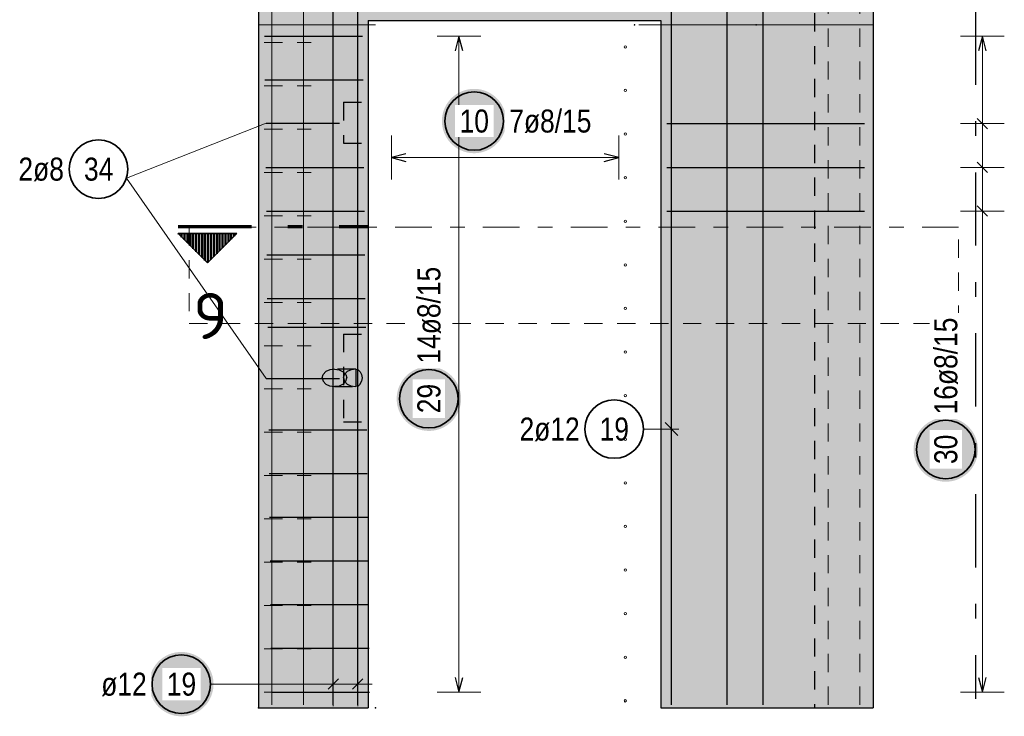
# Model space of a CAD drawing. Header units: millimetres. Extents: x -20 to 91, y -4 to 50.
# Tile 30 of 41: x 53.07 to 59.8, y 8.94 to 13.7. Entities that reach past the tile are written whole.
import ezdxf
from ezdxf.enums import TextEntityAlignment as Align

# ---------------------------------------------------------------- set-up
doc = ezdxf.new("R2010")
doc.units = ezdxf.units.MM
for name, pattern in [('DASHDOT', [1, 0.5, -0.25, 0, -0.25]), ('DASHDOTX2', [2, 1, -0.5, 0, -0.5]), ('HIDDEN', [0.375, 0.25, -0.125])]:
    doc.linetypes.add(name, pattern=pattern)
for name, color, linetype, lineweight in [('Achsen', 7, 'Continuous', 20), ('Bewehrung', 7, 'Continuous', 20), ('nplo Bewehrung', 7, 'Continuous', 20), ('Schraffuren', 7, 'Continuous', 20)]:
    doc.layers.add(name, color=color, linetype=linetype, lineweight=lineweight)
doc.styles.add('Arial Narrow', font='ARIALN.TTF')
doc.styles.add('isocp', font='isocp', dxfattribs={"width": 1.1})

msp = doc.modelspace()

# ---------------------------------------------------------------- hatches: boundary and pattern name
at = {"lineweight": 50}
h = msp.add_hatch(dxfattribs=at)
h.set_pattern_fill('Mau', color=4, scale=0.01, angle=90, style=0, pattern_type=2)
h.set_pattern_definition([(90, (0, 0), (-0.02, 1e-18), [])])
h.paths.add_polyline_path([(54.156889, 12.241961), (54.556889, 12.241961), (54.356889, 12.041961)])
at = {"lineweight": 25, "true_color": 0xffffff}
for points in [[(56.089888, 11.113505), (56.089754, 11.121183), (56.089352, 11.128852), (56.088682, 11.136501), (56.087746, 11.144123), (56.086545, 11.151708), (56.08508, 11.159246), (56.083353, 11.166728), (56.081365, 11.174145), (56.07912, 11.181489), (56.07662, 11.18875), (56.073868, 11.195919), (56.070868, 11.202987), (56.067622, 11.209947), (56.064136, 11.216789), (56.060413, 11.223505), (56.056458, 11.230087), (56.052276, 11.236528), (56.047871, 11.242818), (56.04325, 11.248951), (56.038417, 11.254918), (56.033379, 11.260714), (56.028142, 11.26633), (56.022712, 11.27176), (56.017096, 11.276997), (56.011301, 11.282035), (56.005333, 11.286868), (55.9992, 11.291489), (55.99291, 11.295893), (55.98647, 11.300076), (55.979888, 11.304031), (55.973171, 11.307754), (55.966329, 11.31124), (55.95937, 11.314485), (55.952301, 11.317486), (55.945132, 11.320238), (55.937871, 11.322738), (55.930528, 11.324983), (55.92311, 11.32697), (55.915628, 11.328698), (55.90809, 11.330163), (55.900506, 11.331364), (55.892884, 11.3323), (55.885234, 11.332969), (55.877565, 11.333371), (55.869888, 11.333505), (55.86221, 11.333371), (55.854541, 11.332969), (55.846891, 11.3323), (55.839269, 11.331364), (55.831685, 11.330163), (55.824147, 11.328698), (55.816665, 11.32697), (55.809247, 11.324983), (55.801904, 11.322738), (55.794643, 11.320238), (55.787474, 11.317486), (55.780405, 11.314485), (55.773446, 11.31124), (55.766604, 11.307754), (55.759888, 11.304031), (55.753305, 11.300076), (55.746865, 11.295893), (55.740575, 11.291489), (55.734442, 11.286868), (55.728474, 11.282035), (55.722679, 11.276997), (55.717063, 11.27176), (55.711633, 11.26633), (55.706396, 11.260714), (55.701358, 11.254918), (55.696525, 11.248951), (55.691904, 11.242818), (55.687499, 11.236528), (55.683317, 11.230087), (55.679362, 11.223505), (55.675639, 11.216789), (55.672153, 11.209947), (55.668908, 11.202987), (55.665907, 11.195919), (55.663155, 11.18875), (55.660655, 11.181489), (55.65841, 11.174145), (55.656422, 11.166728), (55.654695, 11.159246), (55.65323, 11.151708), (55.652029, 11.144123), (55.651093, 11.136501), (55.650423, 11.128852), (55.650022, 11.121183), (55.649888, 11.113505), (55.650022, 11.105827), (55.650423, 11.098159), (55.651093, 11.090509), (55.652029, 11.082887), (55.65323, 11.075303), (55.654695, 11.067765), (55.656422, 11.060282), (55.65841, 11.052865), (55.660655, 11.045521), (55.663155, 11.038261), (55.665907, 11.031092), (55.668908, 11.024023), (55.672153, 11.017063), (55.675639, 11.010221), (55.679362, 11.003505), (55.683317, 10.996923), (55.687499, 10.990483), (55.691904, 10.984192), (55.696525, 10.97806), (55.701358, 10.972092), (55.706396, 10.966296), (55.711633, 10.96068), (55.717063, 10.95525), (55.722679, 10.950013), (55.728474, 10.944975), (55.734442, 10.940143), (55.740575, 10.935521), (55.746865, 10.931117), (55.753305, 10.926935), (55.759888, 10.92298), (55.766604, 10.919257), (55.773446, 10.91577), (55.780405, 10.912525), (55.787474, 10.909525), (55.794643, 10.906773), (55.801904, 10.904273), (55.809247, 10.902028), (55.816665, 10.90004), (55.824147, 10.898313), (55.831685, 10.896847), (55.839269, 10.895646), (55.846891, 10.89471), (55.854541, 10.894041), (55.86221, 10.893639), (55.869888, 10.893505), (55.877565, 10.893639), (55.885234, 10.894041), (55.892884, 10.89471), (55.900506, 10.895646), (55.90809, 10.896847), (55.915628, 10.898313), (55.92311, 10.90004), (55.930528, 10.902028), (55.937871, 10.904273), (55.945132, 10.906773), (55.952301, 10.909525), (55.95937, 10.912525), (55.966329, 10.91577), (55.973171, 10.919257), (55.979888, 10.92298), (55.98647, 10.926935), (55.99291, 10.931117), (55.9992, 10.935521), (56.005333, 10.940143), (56.011301, 10.944975), (56.017096, 10.950013), (56.022712, 10.95525), (56.028142, 10.96068), (56.033379, 10.966296), (56.038417, 10.972092), (56.04325, 10.97806), (56.047871, 10.984192), (56.052276, 10.990483), (56.056458, 10.996923), (56.060413, 11.003505), (56.064136, 11.010221), (56.067622, 11.017063), (56.070868, 11.024023), (56.073868, 11.031092), (56.07662, 11.038261), (56.07912, 11.045521), (56.081365, 11.052865), (56.083353, 11.060282), (56.08508, 11.067765), (56.086545, 11.075303), (56.087746, 11.082887), (56.088682, 11.090509), (56.089352, 11.098159)], [(59.621523, 10.766091), (59.621389, 10.773769), (59.620987, 10.781437), (59.620318, 10.789087), (59.619382, 10.796709), (59.618181, 10.804293), (59.616716, 10.811831), (59.614988, 10.819313), (59.613001, 10.826731), (59.610756, 10.834074), (59.608256, 10.841335), (59.605504, 10.848504), (59.602503, 10.855573), (59.599258, 10.862532), (59.595772, 10.869374), (59.592049, 10.876091), (59.588094, 10.882673), (59.583912, 10.889113), (59.579507, 10.895403), (59.574886, 10.901536), (59.570053, 10.907504), (59.565015, 10.913299), (59.559778, 10.918915), (59.554348, 10.924345), (59.548732, 10.929582), (59.542937, 10.93462), (59.536969, 10.939453), (59.530836, 10.944074), (59.524546, 10.948479), (59.518106, 10.952661), (59.511523, 10.956616), (59.504807, 10.960339), (59.497965, 10.963825), (59.491005, 10.967071), (59.483937, 10.970071), (59.476768, 10.972823), (59.469507, 10.975323), (59.462164, 10.977568), (59.454746, 10.979556), (59.447264, 10.981283), (59.439726, 10.982748), (59.432141, 10.98395), (59.42452, 10.984885), (59.41687, 10.985555), (59.409201, 10.985957), (59.401523, 10.986091), (59.393845, 10.985957), (59.386177, 10.985555), (59.378527, 10.984885), (59.370905, 10.98395), (59.363321, 10.982748), (59.355783, 10.981283), (59.348301, 10.979556), (59.340883, 10.977568), (59.33354, 10.975323), (59.326279, 10.972823), (59.31911, 10.970071), (59.312041, 10.967071), (59.305082, 10.963825), (59.29824, 10.960339), (59.291523, 10.956616), (59.284941, 10.952661), (59.278501, 10.948479), (59.272211, 10.944074), (59.266078, 10.939453), (59.26011, 10.93462), (59.254315, 10.929582), (59.248699, 10.924345), (59.243269, 10.918915), (59.238032, 10.913299), (59.232994, 10.907504), (59.228161, 10.901536), (59.22354, 10.895403), (59.219135, 10.889113), (59.214953, 10.882673), (59.210998, 10.876091), (59.207275, 10.869374), (59.203789, 10.862532), (59.200543, 10.855573), (59.197543, 10.848504), (59.194791, 10.841335), (59.192291, 10.834074), (59.190046, 10.826731), (59.188058, 10.819313), (59.186331, 10.811831), (59.184866, 10.804293), (59.183664, 10.796709), (59.182729, 10.789087), (59.182059, 10.781437), (59.181657, 10.773769), (59.181523, 10.766091), (59.181657, 10.758413), (59.182059, 10.750744), (59.182729, 10.743094), (59.183664, 10.735473), (59.184866, 10.727888), (59.186331, 10.72035), (59.188058, 10.712868), (59.190046, 10.70545), (59.192291, 10.698107), (59.194791, 10.690846), (59.197543, 10.683677), (59.200543, 10.676609), (59.203789, 10.669649), (59.207275, 10.662807), (59.210998, 10.656091), (59.214953, 10.649508), (59.219135, 10.643068), (59.22354, 10.636778), (59.228161, 10.630645), (59.232994, 10.624677), (59.238032, 10.618882), (59.243269, 10.613266), (59.248699, 10.607836), (59.254315, 10.602599), (59.26011, 10.597561), (59.266078, 10.592728), (59.272211, 10.588107), (59.278501, 10.583702), (59.284941, 10.57952), (59.291523, 10.575565), (59.29824, 10.571842), (59.305082, 10.568356), (59.312041, 10.565111), (59.31911, 10.56211), (59.326279, 10.559358), (59.33354, 10.556858), (59.340883, 10.554613), (59.348301, 10.552626), (59.355783, 10.550898), (59.363321, 10.549433), (59.370905, 10.548232), (59.378527, 10.547296), (59.386177, 10.546627), (59.393845, 10.546225), (59.401523, 10.546091), (59.409201, 10.546225), (59.41687, 10.546627), (59.42452, 10.547296), (59.432141, 10.548232), (59.439726, 10.549433), (59.447264, 10.550898), (59.454746, 10.552626), (59.462164, 10.554613), (59.469507, 10.556858), (59.476768, 10.559358), (59.483937, 10.56211), (59.491005, 10.565111), (59.497965, 10.568356), (59.504807, 10.571842), (59.511523, 10.575565), (59.518106, 10.57952), (59.524546, 10.583702), (59.530836, 10.588107), (59.536969, 10.592728), (59.542937, 10.597561), (59.548732, 10.602599), (59.554348, 10.607836), (59.559778, 10.613266), (59.565015, 10.618882), (59.570053, 10.624677), (59.574886, 10.630645), (59.579507, 10.636778), (59.583912, 10.643068), (59.588094, 10.649508), (59.592049, 10.656091), (59.595772, 10.662807), (59.599258, 10.669649), (59.602503, 10.676609), (59.605504, 10.683677), (59.608256, 10.690846), (59.610756, 10.698107), (59.613001, 10.70545), (59.614988, 10.712868), (59.616716, 10.72035), (59.618181, 10.727888), (59.619382, 10.735473), (59.620318, 10.743094), (59.620987, 10.750744)]]:
    msp.add_hatch(color=7, dxfattribs=at).paths.add_polyline_path(points)
at = {"layer": 'Bewehrung', "lineweight": 25, "true_color": 0xffffff}
msp.add_hatch(color=7, dxfattribs=at).paths.add_polyline_path([(56.398853, 13.012078), (56.398719, 13.019755), (56.398317, 13.027424), (56.397647, 13.035074), (56.396712, 13.042696), (56.39551, 13.05028), (56.394045, 13.057818), (56.392318, 13.0653), (56.39033, 13.072718), (56.388085, 13.080061), (56.385585, 13.087322), (56.382833, 13.094491), (56.379833, 13.10156), (56.376587, 13.108519), (56.373101, 13.115361), (56.369378, 13.122078), (56.365423, 13.12866), (56.361241, 13.1351), (56.356836, 13.14139), (56.352215, 13.147523), (56.347382, 13.153491), (56.342344, 13.159286), (56.337107, 13.164902), (56.331677, 13.170332), (56.326061, 13.175569), (56.320266, 13.180607), (56.314298, 13.18544), (56.308165, 13.190061), (56.301875, 13.194466), (56.295435, 13.198648), (56.288853, 13.202603), (56.282136, 13.206326), (56.275294, 13.209812), (56.268335, 13.213058), (56.261266, 13.216058), (56.254097, 13.21881), (56.246836, 13.22131), (56.239493, 13.223555), (56.232075, 13.225543), (56.224593, 13.22727), (56.217055, 13.228735), (56.209471, 13.229937), (56.201849, 13.230872), (56.194199, 13.231542), (56.18653, 13.231944), (56.178853, 13.232078), (56.171175, 13.231944), (56.163506, 13.231542), (56.155856, 13.230872), (56.148234, 13.229937), (56.14065, 13.228735), (56.133112, 13.22727), (56.12563, 13.225543), (56.118212, 13.223555), (56.110869, 13.22131), (56.103608, 13.21881), (56.096439, 13.216058), (56.089371, 13.213058), (56.082411, 13.209812), (56.075569, 13.206326), (56.068853, 13.202603), (56.06227, 13.198648), (56.05583, 13.194466), (56.04954, 13.190061), (56.043407, 13.18544), (56.037439, 13.180607), (56.031644, 13.175569), (56.026028, 13.170332), (56.020598, 13.164902), (56.015361, 13.159286), (56.010323, 13.153491), (56.00549, 13.147523), (56.000869, 13.14139), (55.996464, 13.1351), (55.992282, 13.12866), (55.988327, 13.122078), (55.984604, 13.115361), (55.981118, 13.108519), (55.977873, 13.10156), (55.974872, 13.094491), (55.97212, 13.087322), (55.96962, 13.080061), (55.967375, 13.072718), (55.965388, 13.0653), (55.96366, 13.057818), (55.962195, 13.05028), (55.960994, 13.042696), (55.960058, 13.035074), (55.959388, 13.027424), (55.958987, 13.019755), (55.958853, 13.012078), (55.958987, 13.0044), (55.959388, 12.996731), (55.960058, 12.989081), (55.960994, 12.981459), (55.962195, 12.973875), (55.96366, 12.966337), (55.965388, 12.958855), (55.967375, 12.951437), (55.96962, 12.944094), (55.97212, 12.936833), (55.974872, 12.929664), (55.977873, 12.922595), (55.981118, 12.915636), (55.984604, 12.908794), (55.988327, 12.902078), (55.992282, 12.895495), (55.996464, 12.889055), (56.000869, 12.882765), (56.00549, 12.876632), (56.010323, 12.870664), (56.015361, 12.864869), (56.020598, 12.859253), (56.026028, 12.853823), (56.031644, 12.848586), (56.037439, 12.843548), (56.043407, 12.838715), (56.04954, 12.834094), (56.05583, 12.829689), (56.06227, 12.825507), (56.068853, 12.821552), (56.075569, 12.817829), (56.082411, 12.814343), (56.089371, 12.811098), (56.096439, 12.808097), (56.103608, 12.805345), (56.110869, 12.802845), (56.118212, 12.8006), (56.12563, 12.798612), (56.133112, 12.796885), (56.14065, 12.79542), (56.148234, 12.794219), (56.155856, 12.793283), (56.163506, 12.792613), (56.171175, 12.792212), (56.178853, 12.792078), (56.18653, 12.792212), (56.194199, 12.792613), (56.201849, 12.793283), (56.209471, 12.794219), (56.217055, 12.79542), (56.224593, 12.796885), (56.232075, 12.798612), (56.239493, 12.8006), (56.246836, 12.802845), (56.254097, 12.805345), (56.261266, 12.808097), (56.268335, 12.811098), (56.275294, 12.814343), (56.282136, 12.817829), (56.288853, 12.821552), (56.295435, 12.825507), (56.301875, 12.829689), (56.308165, 12.834094), (56.314298, 12.838715), (56.320266, 12.843548), (56.326061, 12.848586), (56.331677, 12.853823), (56.337107, 12.859253), (56.342344, 12.864869), (56.347382, 12.870664), (56.352215, 12.876632), (56.356836, 12.882765), (56.361241, 12.889055), (56.365423, 12.895495), (56.369378, 12.902078), (56.373101, 12.908794), (56.376587, 12.915636), (56.379833, 12.922595), (56.382833, 12.929664), (56.385585, 12.936833), (56.388085, 12.944094), (56.39033, 12.951437), (56.392318, 12.958855), (56.394045, 12.966337), (56.39551, 12.973875), (56.396712, 12.981459), (56.397647, 12.989081), (56.398317, 12.996731)])
at = {"layer": 'Schraffuren', "lineweight": 50, "true_color": 0xd7ffd7}
for points in [[(54.705428, 8.999967), (54.983963, 8.999967), (54.983963, 17.799967), (54.705428, 17.799967)], [(57.455428, 8.999967), (58.505433, 8.999967), (58.505433, 17.799967), (54.983963, 17.799967), (54.983963, 8.999967), (55.455428, 8.999967), (55.455428, 13.699967), (57.455428, 13.699967)], [(58.505433, 8.999967), (58.905433, 8.999967), (58.905438, 17.799967), (58.505433, 17.799967)]]:
    msp.add_hatch(color=254, dxfattribs=at).paths.add_polyline_path(points)
at = {"layer": 'Schraffuren', "lineweight": 25, "true_color": 0xffffff}
msp.add_hatch(color=7, dxfattribs=at).paths.add_polyline_path([(54.398372, 9.162078), (54.398238, 9.169755), (54.397836, 9.177424), (54.397166, 9.185074), (54.396231, 9.192696), (54.395029, 9.20028), (54.393564, 9.207818), (54.391837, 9.2153), (54.389849, 9.222718), (54.387604, 9.230061), (54.385104, 9.237322), (54.382352, 9.244491), (54.379352, 9.25156), (54.376106, 9.258519), (54.37262, 9.265361), (54.368897, 9.272078), (54.364942, 9.27866), (54.36076, 9.2851), (54.356355, 9.29139), (54.351734, 9.297523), (54.346901, 9.303491), (54.341864, 9.309286), (54.336626, 9.314902), (54.331197, 9.320332), (54.32558, 9.325569), (54.319785, 9.330607), (54.313817, 9.33544), (54.307684, 9.340061), (54.301394, 9.344466), (54.294954, 9.348648), (54.288372, 9.352603), (54.281655, 9.356326), (54.274813, 9.359812), (54.267854, 9.363058), (54.260785, 9.366058), (54.253616, 9.36881), (54.246355, 9.37131), (54.239012, 9.373555), (54.231594, 9.375543), (54.224112, 9.37727), (54.216574, 9.378735), (54.20899, 9.379937), (54.201368, 9.380872), (54.193718, 9.381542), (54.18605, 9.381944), (54.178372, 9.382078), (54.170694, 9.381944), (54.163025, 9.381542), (54.155375, 9.380872), (54.147754, 9.379937), (54.140169, 9.378735), (54.132631, 9.37727), (54.125149, 9.375543), (54.117731, 9.373555), (54.110388, 9.37131), (54.103127, 9.36881), (54.095958, 9.366058), (54.08889, 9.363058), (54.08193, 9.359812), (54.075088, 9.356326), (54.068372, 9.352603), (54.061789, 9.348648), (54.055349, 9.344466), (54.049059, 9.340061), (54.042926, 9.33544), (54.036958, 9.330607), (54.031163, 9.325569), (54.025547, 9.320332), (54.020117, 9.314902), (54.01488, 9.309286), (54.009842, 9.303491), (54.005009, 9.297523), (54.000388, 9.29139), (53.995983, 9.2851), (53.991801, 9.27866), (53.987846, 9.272078), (53.984123, 9.265361), (53.980637, 9.258519), (53.977392, 9.25156), (53.974391, 9.244491), (53.971639, 9.237322), (53.969139, 9.230061), (53.966894, 9.222718), (53.964907, 9.2153), (53.963179, 9.207818), (53.961714, 9.20028), (53.960513, 9.192696), (53.959577, 9.185074), (53.958908, 9.177424), (53.958506, 9.169755), (53.958372, 9.162078), (53.958506, 9.1544), (53.958908, 9.146731), (53.959577, 9.139081), (53.960513, 9.131459), (53.961714, 9.123875), (53.963179, 9.116337), (53.964907, 9.108855), (53.966894, 9.101437), (53.969139, 9.094094), (53.971639, 9.086833), (53.974391, 9.079664), (53.977392, 9.072595), (53.980637, 9.065636), (53.984123, 9.058794), (53.987846, 9.052078), (53.991801, 9.045495), (53.995983, 9.039055), (54.000388, 9.032765), (54.005009, 9.026632), (54.009842, 9.020664), (54.01488, 9.014869), (54.020117, 9.009253), (54.025547, 9.003823), (54.031163, 8.998586), (54.036958, 8.993548), (54.042926, 8.988715), (54.049059, 8.984094), (54.055349, 8.979689), (54.061789, 8.975507), (54.068372, 8.971552), (54.075088, 8.967829), (54.08193, 8.964343), (54.08889, 8.961098), (54.095958, 8.958097), (54.103127, 8.955345), (54.110388, 8.952845), (54.117731, 8.9506), (54.125149, 8.948612), (54.132631, 8.946885), (54.140169, 8.94542), (54.147754, 8.944219), (54.155375, 8.943283), (54.163025, 8.942613), (54.170694, 8.942212), (54.178372, 8.942078), (54.18605, 8.942212), (54.193718, 8.942613), (54.201368, 8.943283), (54.20899, 8.944219), (54.216574, 8.94542), (54.224112, 8.946885), (54.231594, 8.948612), (54.239012, 8.9506), (54.246355, 8.952845), (54.253616, 8.955345), (54.260785, 8.958097), (54.267854, 8.961098), (54.274813, 8.964343), (54.281655, 8.967829), (54.288372, 8.971552), (54.294954, 8.975507), (54.301394, 8.979689), (54.307684, 8.984094), (54.313817, 8.988715), (54.319785, 8.993548), (54.32558, 8.998586), (54.331197, 9.003823), (54.336626, 9.009253), (54.341864, 9.014869), (54.346901, 9.020664), (54.351734, 9.026632), (54.356355, 9.032765), (54.36076, 9.039055), (54.364942, 9.045495), (54.368897, 9.052078), (54.37262, 9.058794), (54.376106, 9.065636), (54.379352, 9.072595), (54.382352, 9.079664), (54.385104, 9.086833), (54.387604, 9.094094), (54.389849, 9.101437), (54.391837, 9.108855), (54.393564, 9.116337), (54.395029, 9.123875), (54.396231, 9.131459), (54.397166, 9.139081), (54.397836, 9.146731)])

# ---------------------------------------------------------------- linework, layer by layer
at = {"color": 3, "linetype": 'HIDDEN', "lineweight": 25, "ltscale": 0.5}
for p, q in [((58.505433, 17.799967), (58.505433, 8.999967)), ((55.285421, 13.139967), (55.285421, 12.859967)), ((55.285421, 13.139967), (55.455421, 13.139967)), ((55.285421, 12.859967), (55.455421, 12.859967)), ((55.285421, 11.555967), (55.285421, 10.955967)), ((55.285421, 11.555967), (55.455421, 11.555967)), ((55.370421, 11.315967), (55.225427, 11.315964)), ((55.338977, 11.311612), (55.311534, 11.298788)), ((55.370421, 11.315967), (55.338977, 11.311612)), ((55.370421, 11.315967), (55.370421, 11.195967)), ((55.370421, 11.315967), (55.370822, 11.315964)), ((55.370822, 11.315964), (55.387178, 11.311182)), ((55.387178, 11.311182), (55.400983, 11.297994)), ((55.286355, 11.256528), (55.293055, 11.279445)), ((55.286355, 11.256528), (55.292453, 11.233525)), ((55.311534, 11.298788), (55.293055, 11.279445)), ((55.400983, 11.297994), (55.410135, 11.278408)), ((55.413241, 11.255405), (55.409828, 11.232488)), ((55.410135, 11.278408), (55.413241, 11.255405)), ((55.223853, 11.195969), (55.369634, 11.195969)), ((55.310421, 11.213939), (55.292453, 11.233525)), ((55.310421, 11.213939), (55.337524, 11.200751)), ((55.337524, 11.200751), (55.369634, 11.195969)), ((55.370421, 11.195967), (55.369634, 11.195969)), ((55.386437, 11.200321), (55.370421, 11.195967)), ((55.400416, 11.213145), (55.386437, 11.200321)), ((55.400416, 11.213145), (55.409828, 11.232488)), ((55.285421, 10.955967), (55.455421, 10.955967))]:
    msp.add_line(p, q, dxfattribs=at)
at = {"color": 3, "linetype": 'Continuous', "lineweight": 25, "ltscale": 0.5}
for p, q in [((57.527428, 9.019967), (57.527428, 14.419967)), ((57.908096, 9.019964), (57.908096, 14.419964)), ((58.152764, 9.019964), (58.152764, 14.419964)), ((54.746574, 13.591967), (55.416574, 13.591967)), ((56.075515, 13.591967), (56.04872, 13.491967)), ((56.10231, 13.491967), (56.075515, 13.591967)), ((59.651523, 13.591964), (59.624728, 13.491964)), ((59.678318, 13.491964), (59.651523, 13.591964)), ((54.749754, 13.293034), (55.419754, 13.293034)), ((57.495428, 12.994097), (58.845433, 12.994097)), ((59.616168, 13.029453), (59.686879, 12.958742)), ((59.616168, 12.73052), (59.686879, 12.659809)), ((54.756114, 12.695167), (55.426114, 12.695167)), ((57.495428, 12.695164), (58.845433, 12.695164)), ((54.759293, 12.396234), (55.429293, 12.396234)), ((57.495428, 12.396231), (58.845433, 12.396231)), ((59.616168, 12.431586), (59.686879, 12.360876)), ((54.762473, 12.097301), (55.432473, 12.097301)), ((54.765653, 11.798368), (55.435653, 11.798368)), ((54.768832, 11.602539), (55.438832, 11.602539)), ((54.775192, 10.901568), (55.445192, 10.901568)), ((57.571622, 10.861957), (57.483234, 10.950346)), ((54.778372, 10.602635), (55.448372, 10.602635)), ((54.781551, 10.303702), (55.451551, 10.303702)), ((54.784731, 10.004769), (55.454731, 10.004769)), ((54.787911, 9.705836), (55.457911, 9.705836)), ((54.79109, 9.406903), (55.46109, 9.406903)), ((56.04872, 9.20797), (56.075515, 9.10797)), ((56.075515, 9.10797), (56.10231, 9.20797)), ((59.624728, 9.207967), (59.651523, 9.107967)), ((59.651523, 9.107967), (59.678318, 9.207967)), ((54.79427, 9.10797), (55.46427, 9.10797))]:
    msp.add_line(p, q, dxfattribs=at)
at = {"color": 9, "linetype": 'Continuous', "lineweight": 0}
for p, q in [((55.505428, 13.669967), (54.705421, 13.669967)), ((57.305428, 13.669967), (58.905426, 13.669967))]:
    msp.add_line(p, q, dxfattribs=at)
at = {"color": 5, "linetype": 'Continuous', "lineweight": 18, "ltscale": 0.5}
for p, q in [((56.225515, 13.591967), (55.925515, 13.591967)), ((56.075515, 13.591967), (56.075515, 9.10797)), ((59.801523, 13.591964), (59.501523, 13.591964)), ((59.651523, 9.107967), (59.651523, 13.591964)), ((59.501523, 12.994097), (59.801523, 12.994097)), ((59.501523, 12.695164), (59.801523, 12.695164)), ((59.501523, 12.396231), (59.801523, 12.396231)), ((57.335528, 10.906151), (57.577428, 10.906151)), ((55.925515, 9.10797), (56.225515, 9.10797)), ((59.501523, 9.107967), (59.801523, 9.107967))]:
    msp.add_line(p, q, dxfattribs=at)
at = {"color": 1, "linetype": 'DASHDOTX2', "lineweight": 70, "ltscale": 0.5}
msp.add_line((54.156889, 12.291961), (55.456889, 12.291961), dxfattribs=at)
at = {"color": 9, "linetype": 'DASHDOT', "lineweight": 0, "ltscale": 0.5}
msp.add_line((59.489448, 12.286124), (54.231382, 12.286124), dxfattribs=at)
at = {"color": 9, "linetype": 'HIDDEN', "lineweight": 0, "ltscale": 0.5}
for p, q in [((54.231382, 12.286124), (54.231382, 11.626805)), ((59.489448, 11.626805), (59.489448, 12.286124)), ((54.231382, 11.626805), (59.489448, 11.626805))]:
    msp.add_line(p, q, dxfattribs=at)
at = {"color": 2, "linetype": 'Continuous', "lineweight": 35}
for p, q in [((54.156889, 12.241961), (54.556889, 12.241961)), ((54.156889, 12.241961), (54.356889, 12.041961)), ((54.356889, 12.041961), (54.556889, 12.241961))]:
    msp.add_line(p, q, dxfattribs=at)
at = {"color": 3, "linetype": 'Continuous', "lineweight": 25}
for p, q in [((55.193196, 11.311612), (55.165753, 11.298788)), ((55.225427, 11.315964), (55.193196, 11.311612)), ((55.225427, 11.315964), (55.257538, 11.311182)), ((55.257538, 11.311182), (55.28464, 11.297994)), ((55.140574, 11.256528), (55.147274, 11.279445)), ((55.140574, 11.256528), (55.146672, 11.233525)), ((55.165753, 11.298788), (55.147274, 11.279445)), ((55.302608, 11.278408), (55.28464, 11.297994)), ((55.302006, 11.232488), (55.308706, 11.255405)), ((55.302608, 11.278408), (55.308706, 11.255405)), ((55.16464, 11.213939), (55.146672, 11.233525)), ((55.16464, 11.213939), (55.191743, 11.200751)), ((55.191743, 11.200751), (55.223853, 11.195969)), ((55.256084, 11.200321), (55.223853, 11.195969)), ((55.283528, 11.213145), (55.256084, 11.200321)), ((55.302006, 11.232488), (55.283528, 11.213145))]:
    msp.add_line(p, q, dxfattribs=at)
at = {"color": 9, "linetype": 'Continuous', "lineweight": 0}
for centre in [(57.275428, 13.669967), (58.105419, 13.669967), (54.705421, 8.999967), (55.505421, 8.999967)]:
    msp.add_circle(centre, 0.00222, dxfattribs=at)
at = {"color": 2, "linetype": 'Continuous', "lineweight": 35, "ltscale": 0.5}
for centre in [(55.869888, 11.113505), (57.135528, 10.906151), (59.401523, 10.766091)]:
    msp.add_circle(centre, 0.2, dxfattribs=at)
at = {"layer": 'Achsen', "color": 3, "linetype": 'DASHDOTX2', "lineweight": 25, "ltscale": 0.5}
msp.add_line((59.605426, 19.260644), (59.605426, 9.062355), dxfattribs=at)
at = {"layer": 'Bewehrung', "color": 5, "linetype": 'Continuous', "lineweight": 18, "ltscale": 0.5}
for p, q in [((55.613428, 12.912078), (55.613428, 12.612078)), ((57.167427, 12.612078), (57.167427, 12.912078)), ((55.613428, 12.762078), (57.167427, 12.762078))]:
    msp.add_line(p, q, dxfattribs=at)
at = {"layer": 'Bewehrung', "color": 3, "linetype": 'Continuous', "lineweight": 25, "ltscale": 0.5}
for p, q in [((55.713428, 12.788872), (55.613428, 12.762078)), ((57.167427, 12.762078), (57.067427, 12.788872)), ((55.613428, 12.762078), (55.713428, 12.735283)), ((57.067427, 12.735283), (57.167427, 12.762078))]:
    msp.add_line(p, q, dxfattribs=at)
at = {"layer": 'Bewehrung', "color": 2, "linetype": 'Continuous', "lineweight": 35, "ltscale": 0.5}
msp.add_circle((56.178853, 13.012078), 0.2, dxfattribs=at)
at = {"layer": 'nplo Bewehrung', "color": 9, "linetype": 'Continuous', "lineweight": 0, "ltscale": 0.5}
for p, q in [((54.797428, 9.019965), (54.797428, 19.15036)), ((55.013428, 9.019965), (55.013428, 19.15036))]:
    msp.add_line(p, q, dxfattribs=at)
at = {"layer": 'nplo Bewehrung', "color": 9, "linetype": 'HIDDEN', "lineweight": 0, "ltscale": 0.5}
for p, q in [((58.597433, 9.019965), (58.597433, 19.15036)), ((58.813433, 9.019965), (58.813433, 19.15036)), ((54.745428, 13.547964), (55.065434, 13.547964)), ((54.745428, 13.251964), (55.065434, 13.251964)), ((54.745428, 12.955964), (55.065434, 12.955964)), ((54.745428, 12.659964), (55.065434, 12.659964)), ((54.745428, 12.363964), (55.065434, 12.363964)), ((54.745428, 12.067965), (55.065434, 12.067965)), ((54.745428, 11.771965), (55.065434, 11.771965)), ((54.745428, 11.475965), (55.065434, 11.475965)), ((54.745428, 11.179965), (55.065434, 11.179965)), ((54.745428, 10.883965), (55.065434, 10.883965)), ((54.745428, 10.587966), (55.065434, 10.587966)), ((54.745428, 10.291966), (55.065434, 10.291966)), ((54.745428, 9.995966), (55.065434, 9.995966)), ((54.745428, 9.699966), (55.065434, 9.699966)), ((54.745428, 9.403966), (55.065434, 9.403966)), ((54.745428, 9.107967), (55.065434, 9.107967))]:
    msp.add_line(p, q, dxfattribs=at)
at = {"layer": 'nplo Bewehrung', "color": 9, "linetype": 'Continuous', "lineweight": 0, "ltscale": 0.5}
for centre in [(57.211929, 13.518998), (57.211929, 13.518998), (57.211929, 13.220929), (57.211929, 13.220929), (57.211929, 12.922861), (57.211929, 12.922861), (57.211929, 12.624792), (57.211929, 12.624792), (57.211929, 12.326723), (57.211929, 12.326723), (57.211929, 12.028654), (57.211929, 12.028654), (57.211929, 11.730586), (57.211929, 11.730586), (57.211929, 11.432517), (57.211929, 11.432517), (57.211929, 11.134448), (57.211929, 11.134448), (57.211929, 10.836379), (57.211929, 10.836379), (57.211929, 10.53831), (57.211929, 10.53831), (57.211929, 10.240242), (57.211929, 10.240242), (57.211929, 9.942173), (57.211929, 9.942173), (57.211929, 9.644104), (57.211929, 9.644104), (57.211929, 9.346035), (57.211929, 9.346035), (57.211929, 9.047967), (57.211929, 9.047967)]:
    msp.add_circle(centre, 0.008, dxfattribs=at)
at = {"layer": 'Schraffuren', "color": 3, "linetype": 'Continuous', "lineweight": 25}
for p, q in [((54.705428, 17.799967), (54.705428, 8.999967)), ((58.905438, 17.799967), (58.905438, 8.999967)), ((55.455428, 13.699967), (55.455428, 8.999967)), ((55.455428, 13.699967), (57.455428, 13.699967)), ((57.455428, 13.699967), (57.455428, 8.999967)), ((54.705428, 8.999967), (54.983963, 8.999967)), ((54.983963, 8.999967), (55.455428, 8.999967)), ((57.455428, 8.999967), (58.505433, 8.999967)), ((58.505433, 8.999967), (58.905433, 8.999967))]:
    msp.add_line(p, q, dxfattribs=at)
at = {"layer": 'Schraffuren', "color": 3, "linetype": 'Continuous', "lineweight": 25, "ltscale": 0.5}
for p, q in [((55.216043, 9.019967), (55.216043, 14.419967)), ((55.383428, 9.019967), (55.383428, 14.419967)), ((54.758896, 12.996366), (55.258889, 12.996366)), ((54.758896, 11.252603), (55.258889, 11.252603)), ((55.180687, 9.126722), (55.251398, 9.197433)), ((55.348073, 9.126722), (55.418783, 9.197433))]:
    msp.add_line(p, q, dxfattribs=at)
at = {"layer": 'Schraffuren', "color": 5, "linetype": 'Continuous', "lineweight": 18, "ltscale": 0.5}
for p, q in [((54.758896, 12.996366), (53.802752, 12.621488)), ((54.758896, 11.252603), (53.802752, 12.621488)), ((55.216043, 9.012078), (55.216043, 9.312078)), ((55.383428, 9.012078), (55.383428, 9.312078)), ((54.378372, 9.162078), (55.116043, 9.162078)), ((55.483428, 9.162078), (55.116043, 9.162078))]:
    msp.add_line(p, q, dxfattribs=at)
at = {"layer": 'Schraffuren', "color": 2, "linetype": 'Continuous', "lineweight": 35, "ltscale": 0.5}
for centre in [(53.612553, 12.683331), (54.178372, 9.162078)]:
    msp.add_circle(centre, 0.2, dxfattribs=at)

# ---------------------------------------------------------------- texts
at = {"color": 2, "lineweight": 35, "style": 'isocp', "width": 1.15}
msp.add_text('9', height=0.315, dxfattribs=at).set_placement((54.378613, 11.521344), align=Align.CENTER)
at = {"color": 2, "lineweight": 35, "char_height": 0.1575, "attachment_point": 1, "line_spacing_factor": 0.9, "style": 'Arial Narrow'}
for s, insert in [('2ø12', (56.489178, 10.984901)), ('19', (57.036303, 10.984901))]:
    msp.add_mtext(s, dxfattribs=dict(at, insert=insert))
at = {"layer": 'Schraffuren', "color": 2, "lineweight": 35, "char_height": 0.1575, "attachment_point": 1, "line_spacing_factor": 0.9, "style": 'Arial Narrow'}
for s, insert in [('2ø8', (53.065428, 12.762081)), ('34', (53.513328, 12.762081))]:
    msp.add_mtext(s, dxfattribs=dict(at, insert=insert))

# ---------------------------------------------------------------- next in the draw order: texts
at = {"color": 2, "lineweight": 35, "char_height": 0.1575, "attachment_point": 1, "rotation": 90, "line_spacing_factor": 0.9, "style": 'Arial Narrow', "bg_fill": 3, "box_fill_scale": 1.2, "bg_fill_color": 256, "bg_fill_true_color": 13158600, "bg_fill_transparency": 0}
for s, insert in [('14ø8/15', (55.791138, 11.353505)), ('16ø8/15', (59.322773, 11.006091)), ('29', (55.791138, 11.01428)), ('30', (59.322773, 10.666866))]:
    msp.add_mtext(s, dxfattribs=dict(at, insert=insert))
at = {"layer": 'Bewehrung', "color": 2, "lineweight": 35, "char_height": 0.1575, "attachment_point": 1, "line_spacing_factor": 0.9, "style": 'Arial Narrow', "bg_fill": 3, "box_fill_scale": 1.2, "bg_fill_color": 256, "bg_fill_true_color": 13158600, "bg_fill_transparency": 0}
for s, insert in [('10', (56.079628, 13.090828)), ('7ø8/15', (56.418853, 13.090828))]:
    msp.add_mtext(s, dxfattribs=dict(at, insert=insert))
at = {"layer": 'Schraffuren', "color": 2, "lineweight": 35, "char_height": 0.1575, "attachment_point": 1, "line_spacing_factor": 0.9, "style": 'Arial Narrow', "bg_fill": 3, "box_fill_scale": 1.2, "bg_fill_color": 256, "bg_fill_true_color": 13158600, "bg_fill_transparency": 0}
for s, insert in [('ø12', (53.631247, 9.240828)), ('19', (54.079147, 9.240828))]:
    msp.add_mtext(s, dxfattribs=dict(at, insert=insert))

doc.saveas('drawing.dxf')
